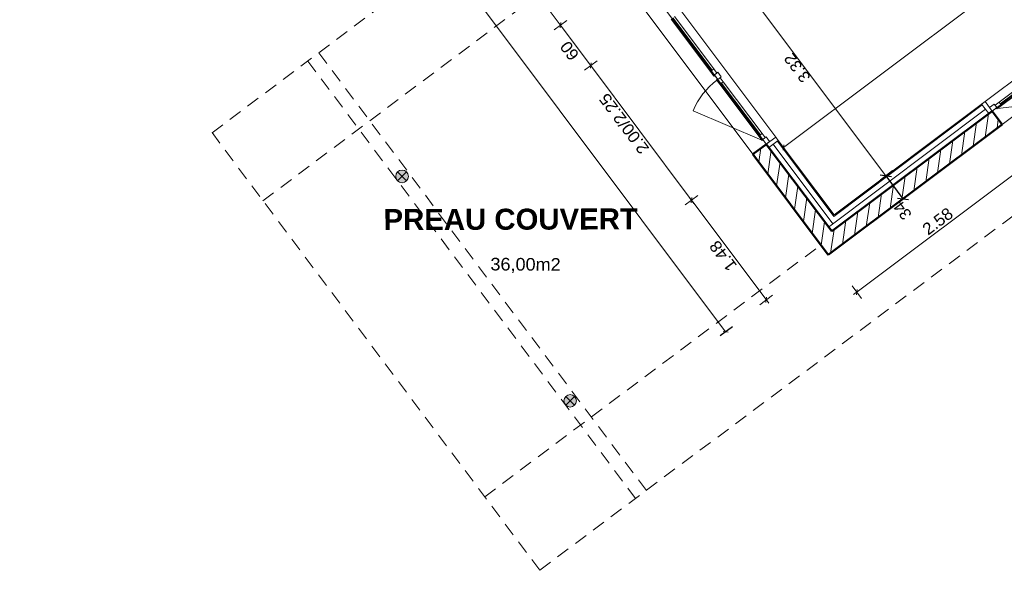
# Model space of a CAD drawing. Extents: x -61922 to 269817, y -51921 to -896.
# Tile 1 of 37: x -57131 to -45411, y -51921 to -45372. Entities that reach past the tile are written whole.
import ezdxf

# ---------------------------------------------------------------- set-up
doc = ezdxf.new("R2010")
doc.units = 0
doc.header["$LTSCALE"] = 0.1
doc.header["$MEASUREMENT"] = 0
doc.linetypes.add('Discontinu', pattern=[529.166651, 317.499995, -211.666656])
doc.layers.get('0').update_dxf_attribs({"lineweight": 9})
doc.layers.get('Defpoints').update_dxf_attribs({"lineweight": 9})
for name, color, linetype, lineweight in [('Cloisons', 7, 'Continuous', 9), ('Cotat_ 1_50', 7, 'Continuous', 9), ('Doublages Inter', 7, 'Continuous', 9), ('Lignes2D', 7, 'Continuous', 9), ('Murs Périphériques', 7, 'Continuous', 9), ('Poteaux', 7, 'Continuous', 9), ('Poutres', 7, 'Continuous', 9), ('Texte 2D', 7, 'Continuous', 9)]:
    doc.layers.add(name, color=color, linetype=linetype, lineweight=lineweight)
doc.styles.add('STYLE_GENERE_2', font='swissc.ttf', dxfattribs={"width": 1.25})
doc.styles.add('STYLE_GENERE_6', font='arialbd.ttf')
doc.linetypes.add('ISOLATION', pattern='A,0.0001,-0.1,[134,ltypeshp.shx,S=0.1,R=0,X=-0.1,Y=0],-0.2,[134,ltypeshp.shx,S=0.1,R=180,X=0.1,Y=0],-0.1', length=0.4001)
doc.dimstyles.new('COTATION_EN_M', dxfattribs={"dimtxt": 135, "dimasz": 45, "dimexe": 80, "dimexo": 10, "dimgap": 3, "dimtad": 1, "dimlfac": 0.001, "dimzin": 0, "dimdsep": 46, "dimtxsty": 'STYLE_GENERE_2', "dimblk": 'OBLIQUE', "dimcen": 2.5, "dimclrd": 256, "dimclre": 256, "dimclrt": 256, "dimadec": 0, "dimazin": 0, "dimtfac": 1, "dimtix": 1, "dimtmove": 1, "dimatfit": 3, "dimldrblk": 'OBLIQUE', "dimfxl": 100, "dimfxlon": 1, "dimtfillclr": 256, "dimtolj": 1, "dimtzin": 1, "dimlwd": -1, "dimarcsym": 0})
doc.dimstyles.new('COTE CM', dxfattribs={"dimtxt": 135, "dimasz": 95, "dimexe": 80, "dimexo": 10, "dimgap": 10, "dimtad": 1, "dimdec": 0, "dimlfac": 0.1, "dimzin": 0, "dimtxsty": 'STYLE_GENERE_2', "dimblk": 'OBLIQUE', "dimcen": 0.09, "dimclrd": 256, "dimclre": 256, "dimclrt": 256, "dimadec": 0, "dimazin": 0, "dimtfac": 1, "dimtdec": 0, "dimtmove": 1, "dimatfit": 3, "dimfxl": 100, "dimfxlon": 1, "dimtolj": 1, "dimtzin": 0, "dimarcsym": 0})
pattern_1 = [(81.8604, (-49431.77, -45033.68), (-123.7407, 17.6982), [])]

# ---------------------------------------------------------------- blocks, each defined once
blk = doc.blocks.new('_Oblique')
at = {"color": 0, "linetype": 'ByBlock', "lineweight": -2}
blk.add_line((-0.5, -0.5), (0.5, 0.5), dxfattribs=at)
blk = doc.blocks.new('*D836')
at = {"transparency": 16777216}
blk.add_line((-48038, -46893), (-39668, -40618), dxfattribs=at)
at = {"lineweight": -2, "transparency": 16777216}
for p, q in [((-39608, -40698), (-39716, -40554)), ((-47978, -46973), (-48086, -46829))]:
    blk.add_line(p, q, dxfattribs=at)
at = {"layer": 'Defpoints', "color": 0, "transparency": 16777216}
for p in [(-39668, -40618), (-39068, -41418), (-47438, -47693)]:
    blk.add_point(p, dxfattribs=at)
at = {"transparency": 16777216, "xscale": 45, "yscale": 45, "zscale": 45}
for p, rotation in [((-39668, -40618), 36.86038092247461), ((-48038, -46893), 216.8603809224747)]:
    blk.add_blockref('_Oblique', p, dxfattribs=dict(at, rotation=rotation))
at = {"transparency": 16777216, "insert": (-43896, -43697), "char_height": 135, "attachment_point": 5, "rotation": 36.8604, "style": 'STYLE_GENERE_2'}
blk.add_mtext('\\A1;10.46', dxfattribs=at)
blk = doc.blocks.new('*D910')
at = {"lineweight": -2, "ltscale": 10, "transparency": 16777216}
for p, q in [((-48895, -44631), (-48751, -44523)), ((-46901, -47291), (-46757, -47183))]:
    blk.add_line(p, q, dxfattribs=at)
at = {"ltscale": 10, "transparency": 16777216}
blk.add_line((-46821, -47231), (-48815, -44571), dxfattribs=at)
at = {"layer": 'Defpoints', "color": 0, "ltscale": 10, "transparency": 16777216}
for p in [(-48815, -44571), (-49432, -45034), (-47438, -47693)]:
    blk.add_point(p, dxfattribs=at)
at = {"ltscale": 10, "transparency": 16777216, "xscale": 45, "yscale": 45, "zscale": 45}
for p, rotation in [((-48815, -44571), 126.8603809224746), ((-46821, -47231), 306.8603809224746)]:
    blk.add_blockref('_Oblique', p, dxfattribs=dict(at, rotation=rotation))
at = {"ltscale": 10, "transparency": 16777216, "insert": (-47876, -45945), "char_height": 135, "attachment_point": 5, "rotation": 126.8604, "style": 'STYLE_GENERE_2'}
blk.add_mtext('\\A1;3.32', dxfattribs=at)
blk = doc.blocks.new('*D920')
at = {"lineweight": -2, "ltscale": 10, "transparency": 16777216}
for p, q in [((-46741, -47171), (-46885, -47279)), ((-46821, -47231), (-46617, -47503)), ((-46537, -47443), (-46681, -47551))]:
    blk.add_line(p, q, dxfattribs=at)
at = {"layer": 'Defpoints', "color": 0, "ltscale": 10, "transparency": 16777216}
for p in [(-45641, -46346), (-45437, -46618), (-46617, -47503)]:
    blk.add_point(p, dxfattribs=at)
at = {"lineweight": -2, "ltscale": 10, "transparency": 16777216, "xscale": 95, "yscale": 95, "zscale": 95}
for p, rotation in [((-46821, -47231), 126.8603809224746), ((-46617, -47503), 306.8603809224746)]:
    blk.add_blockref('_Oblique', p, dxfattribs=dict(at, rotation=rotation))
at = {"ltscale": 10, "transparency": 16777216, "insert": (-46622, -47643), "char_height": 135, "attachment_point": 5, "rotation": 126.8604, "style": 'STYLE_GENERE_2'}
blk.add_mtext('\\A1;34', dxfattribs=at)
blk = doc.blocks.new('*D922')
at = {"lineweight": -2, "ltscale": 10, "transparency": 16777216}
for p, q in [((-56987, -37903), (-57131, -38011)), ((-48648, -49026), (-48792, -49134))]:
    blk.add_line(p, q, dxfattribs=at)
at = {"ltscale": 10, "transparency": 16777216}
blk.add_line((-48728, -49086), (-57067, -37963), dxfattribs=at)
at = {"layer": 'Defpoints', "color": 0, "ltscale": 10, "transparency": 16777216}
for p in [(-55845, -37047), (-57067, -37963), (-47506, -48169)]:
    blk.add_point(p, dxfattribs=at)
at = {"ltscale": 10, "transparency": 16777216, "xscale": 45, "yscale": 45, "zscale": 45}
for p, rotation in [((-57067, -37963), 126.8603809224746), ((-48728, -49086), 306.8603809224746)]:
    blk.add_blockref('_Oblique', p, dxfattribs=dict(at, rotation=rotation))
at = {"ltscale": 10, "transparency": 16777216, "insert": (-52956, -43568), "char_height": 135, "attachment_point": 5, "rotation": 126.8604, "style": 'STYLE_GENERE_2'}
blk.add_mtext('\\A1;13.90', dxfattribs=at)

msp = doc.modelspace()

# ---------------------------------------------------------------- hatches: boundary and pattern name
at = {"layer": 'Murs Périphériques', "linetype": 'Continuous', "lineweight": 15}
h = msp.add_hatch(dxfattribs=at)
h.set_pattern_fill('ANSI31', scale=1000, style=0)
h.set_pattern_definition(pattern_1)
h.paths.add_polyline_path([(-47465.668, -47889.175), (-47505.841, -48169.263), (-45436.795, -46618.016), (-45556.769, -46457.996)], flags=0)
h = msp.add_hatch(dxfattribs=at)
h.set_pattern_fill('ANSI31', scale=1000, style=0)
h.set_pattern_definition(pattern_1)
h.paths.add_polyline_path([(-48243.085, -46850.547), (-48403.2, -46970.394), (-47505.841, -48169.263), (-47465.668, -47889.175)], flags=0)
at = {"layer": 'Poteaux', "linetype": 'Continuous', "lineweight": 15}
for points in [[(-52504.996, -47235.887, 0.414213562), (-52579.996, -47160.887, 0.414213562), (-52654.996, -47235.887, 0.414213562), (-52579.996, -47310.887, 0.414213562)], [(-50503.889, -49905.617, 0.414213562), (-50578.889, -49830.617, 0.414213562), (-50653.889, -49905.617, 0.414213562), (-50578.889, -49980.617, 0.414213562)]]:
    msp.add_hatch(color=7, dxfattribs=at).paths.add_polyline_path(points, flags=0)

# ---------------------------------------------------------------- linework, layer by layer
at = {"lineweight": 50}
for p, q in [((-45556.769, -46457.996), (-47465.795, -47889.27)), ((-45436.795, -46618.016), (-45556.769, -46457.996)), ((-47505.841, -48169.263), (-45436.795, -46618.016)), ((-48243.085, -46850.547), (-48404.054, -46971.232)), ((-47465.795, -47889.27), (-48244.034, -46851.259)), ((-48404.054, -46971.232), (-47505.841, -48169.263))]:
    msp.add_line(p, q, dxfattribs=at)
for p, q in [((-48112.428, -46815.08), (-47440.365, -47711.474)), ((-48102.027, -46807.282), (-47437.762, -47693.275))]:
    msp.add_line(p, q)
for points in [[(-45596.774, -46487.989), (-45556.769, -46457.996), (-45640.75, -46345.982), (-45680.755, -46375.975)], [(-48244.034, -46851.258), (-48214.041, -46891.263), (-48102.027, -46807.282), (-48132.02, -46767.277)]]:
    msp.add_lwpolyline(points, close=True)
at = {"layer": 'Cloisons', "color": 7, "linetype": 'ISOLATION', "ltscale": 1550}
for p, q in [((-45634.402, -46437.81), (-47503.252, -47838.963)), ((-47451.796, -47800.385), (-48162.419, -46852.56))]:
    msp.add_line(p, q, dxfattribs=at)
at = {"layer": 'Cotat_ 1_50', "color": 7, "linetype": 'Continuous', "lineweight": 5}
for p, q in [((-50708.895, -45416.089), (-51368.049, -44535.457)), ((-50708.895, -45416.089), (-51368.049, -44535.457)), ((-50618.86, -45379.926), (-50768.968, -45492.282)), ((-50618.86, -45379.926), (-50768.968, -45492.282)), ((-50348.832, -45897.134), (-50708.895, -45416.089)), ((-50348.832, -45897.134), (-50708.895, -45416.089)), ((-50258.798, -45860.97), (-50408.906, -45973.326)), ((-50258.798, -45860.97), (-50408.906, -45973.326)), ((-49150.369, -47498.285), (-50348.832, -45897.134)), ((-49150.369, -47498.285), (-50348.832, -45897.134)), ((-45121.896, -47079.702), (-47146.531, -48597.653)), ((-49060.335, -47462.121), (-49210.443, -47574.477)), ((-49209.578, -47575.628), (-49059.619, -47463.075)), ((-49164.613, -47479.362), (-49119.591, -47539.346)), ((-49105.427, -47558.328), (-49150.369, -47498.285)), ((-49119.591, -47539.346), (-48259.404, -48685.409))]:
    msp.add_line(p, q, dxfattribs=at)
at = {"layer": 'Cotat_ 1_50', "color": 7, "linetype": 'Continuous', "lineweight": 20}
for p, q in [((-47222.771, -48537.64), (-47110.296, -48687.659)), ((-47146.531, -48597.653), (-47206.538, -48642.643)), ((-48319.377, -48761.681), (-48169.417, -48649.127)), ((-48259.404, -48685.409), (-48214.383, -48745.393))]:
    msp.add_line(p, q, dxfattribs=at)
at = {"layer": 'Doublages Inter'}
for p, q in [((-47549.776, -47777.256), (-55564.78, -37086.885)), ((-45640.75, -46345.982), (-43560.491, -44786.327)), ((-43560.491, -44786.327), (-45640.75, -46345.982)), ((-48132.02, -46767.277), (-49331.755, -45167.078)), ((-49331.755, -45167.078), (-48132.02, -46767.277)), ((-49357.785, -45349.073), (-48889.889, -45973.151)), ((-49337.782, -45334.077), (-48869.886, -45958.154)), ((-49377.787, -45364.07), (-48909.891, -45988.148)), ((-44777.664, -45830.125), (-45473.751, -46352.01)), ((-44762.668, -45850.128), (-45458.754, -46372.012)), ((-44747.671, -45870.13), (-45443.758, -46392.014)), ((-48869.886, -45958.154), (-48909.891, -45988.148)), ((-48909.891, -45988.148), (-48869.1, -46042.554)), ((-48833.894, -46006.16), (-48869.886, -45958.154)), ((-48869.1, -46042.554), (-48855.899, -46035.157)), ((-48861.897, -46027.156), (-48821.892, -45997.162)), ((-48861.897, -46027.156), (-48833.894, -46006.16)), ((-48819.907, -46083.163), (-48861.897, -46027.156)), ((-48855.899, -46035.157), (-48861.897, -46027.156)), ((-48821.892, -45997.162), (-48779.902, -46053.169)), ((-48779.902, -46053.169), (-48819.907, -46083.163)), ((-48836.707, -46085.76), (-48825.905, -46075.162)), ((-48795.916, -46140.167), (-48836.707, -46085.76)), ((-48825.905, -46075.162), (-48819.907, -46083.163)), ((-48819.907, -46083.163), (-48791.903, -46062.167)), ((-48755.911, -46110.173), (-48795.916, -46140.167)), ((-48795.916, -46140.167), (-48334.019, -46756.243)), ((-48791.903, -46062.167), (-48755.911, -46110.173)), ((-48775.914, -46125.17), (-48314.016, -46741.247)), ((-48755.911, -46110.173), (-48294.014, -46726.25)), ((-45640.75, -46345.982), (-45556.769, -46457.996)), ((-45530.755, -46376), (-45586.762, -46417.991)), ((-45521.757, -46388.002), (-45473.751, -46352.01)), ((-45500.762, -46416.005), (-45521.757, -46388.002)), ((-45443.758, -46392.014), (-45498.164, -46432.805)), ((-45491.764, -46428.007), (-44508.852, -46309.751)), ((-45473.751, -46352.01), (-45443.758, -46392.014)), ((-48298.027, -46804.249), (-49116.426, -46454.503)), ((-45586.762, -46417.991), (-45556.769, -46457.996)), ((-48294.014, -46726.25), (-48334.019, -46756.243)), ((-48334.019, -46756.243), (-48293.228, -46810.65)), ((-48258.022, -46774.256), (-48294.014, -46726.25)), ((-48293.228, -46810.65), (-48280.026, -46803.252)), ((-48286.025, -46795.251), (-48246.02, -46765.258)), ((-48286.025, -46795.251), (-48258.022, -46774.256)), ((-48280.026, -46803.252), (-48286.025, -46795.251)), ((-48246.02, -46765.258), (-48204.029, -46821.265))]:
    msp.add_line(p, q, dxfattribs=at)
at = {"layer": 'Doublages Inter', "linetype": 'Continuous'}
msp.add_line((-47709.796, -47897.229), (-55714.239, -37220.945), dxfattribs=at)
at = {"layer": 'Doublages Inter', "color": 7, "linetype": 'Continuous'}
for p, q in [((-45672.957, -46386.376), (-47440.365, -47711.474)), ((-45640.75, -46345.982), (-47437.762, -47693.275)), ((-47465.795, -47889.27), (-45556.769, -46457.996)), ((-48132.02, -46767.277), (-48244.034, -46851.258)), ((-48244.034, -46851.258), (-47465.795, -47889.27))]:
    msp.add_line(p, q, dxfattribs=at)
at = {"layer": 'Doublages Inter', "color": 59, "linetype": 'Continuous', "lineweight": 20}
for p, q in [((-45500.762, -46416.005), (-45530.755, -46376)), ((-45556.769, -46457.996), (-45500.762, -46416.005)), ((-45508.763, -46422.004), (-45500.762, -46416.005)), ((-45498.164, -46432.805), (-45508.763, -46422.004)), ((-48244.034, -46851.258), (-48286.025, -46795.251)), ((-48204.029, -46821.265), (-48244.034, -46851.258))]:
    msp.add_line(p, q, dxfattribs=at)
at = {"layer": 'Doublages Inter'}
msp.add_arc((-48298.027, -46804.249), 890, 126.8603809, 156.8603809, dxfattribs=at)
at = {"layer": 'Lignes2D', "linetype": 'Discontinu', "ltscale": 5}
for p, q in [((-50940.731, -51921.387), (-38902.25, -42910.109)), ((-54236.131, -47526.148), (-50232.687, -44531.182)), ((-53572.295, -45766.237), (-49670.995, -50970.94)), ((-53701.617, -45863.331), (-49800.457, -51067.847)), ((-50940.731, -51921.387), (-54841.752, -46715.521)), ((-51596.426, -51046.37), (-47593.651, -48051.906))]:
    msp.add_line(p, q, dxfattribs=at)
at = {"layer": 'Murs Périphériques'}
msp.add_line((-40355.969, -42558.745), (-45556.769, -46457.996), dxfattribs=at)
at = {"layer": 'Murs Périphériques', "linetype": 'Continuous'}
for p in [(-40235.995, -42718.765), (-45556.769, -46457.996)]:
    msp.add_line(p, (-45436.795, -46618.016), dxfattribs=at)
at = {"layer": 'Murs Périphériques', "color": 7, "linetype": 'Continuous'}
for p, q in [((-45556.769, -46457.996), (-47465.668, -47889.175)), ((-47505.841, -48169.263), (-45436.795, -46618.016)), ((-47465.668, -47889.175), (-48243.085, -46850.547)), ((-48403.2, -46970.394), (-47505.841, -48169.263))]:
    msp.add_line(p, q, dxfattribs=at)
at = {"layer": 'Poteaux', "color": 7, "linetype": 'Continuous', "lineweight": 20}
for p, q in [((-52526.963, -47288.92), (-52633.029, -47182.854)), ((-52526.963, -47182.854), (-52633.029, -47288.92)), ((-50525.856, -49958.65), (-50631.922, -49852.584)), ((-50525.856, -49852.584), (-50631.922, -49958.65))]:
    msp.add_line(p, q, dxfattribs=at)
at = {"layer": 'Poteaux', "color": 7, "linetype": 'Continuous'}
for centre in [(-52579.996, -47235.887), (-50578.889, -49905.617)]:
    msp.add_circle(centre, 75, dxfattribs=at)
at = {"layer": 'Poutres', "linetype": 'Discontinu', "ltscale": 5}
msp.add_line((-54841.555, -46719.189), (-50843.516, -43717.49), dxfattribs=at)

# ---------------------------------------------------------------- block references
at = {"lineweight": 5, "ltscale": 10, "xscale": 45, "yscale": 45, "zscale": 45, "rotation": 36.86038092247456}
for p in [(-50693.914, -45436.104), (-50333.852, -45917.148), (-49135.389, -47518.299)]:
    msp.add_blockref('_Oblique', p, dxfattribs=at)
at = {"ltscale": 10, "xscale": 45, "yscale": 45, "zscale": 45, "rotation": 36.86038092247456}
for p in [(-47166.533, -48612.649), (-48244.397, -48705.404)]:
    msp.add_blockref('_Oblique', p, dxfattribs=at)

# ---------------------------------------------------------------- texts
at = {"layer": 'Cotat_ 1_50', "color": 7, "lineweight": 5, "char_height": 140, "attachment_point": 1, "style": 'STYLE_GENERE_2'}
for s, insert, rotation in [('{60}', (-50575.841, -45874.208), 126.8148936), ('2.58', (-46402.302, -47829.701), 36.8603809)]:
    msp.add_mtext(s, dxfattribs=dict(at, insert=insert, rotation=rotation))
at = {"layer": 'Cotat_ 1_50', "color": 7, "lineweight": 20, "char_height": 140, "attachment_point": 1, "style": 'STYLE_GENERE_2'}
for s, insert, rotation in [('2.00/2.25', (-49743.81, -46985.805), 126.8148936), ('1.48', (-48698.334, -48380.471), 126.8903687)]:
    msp.add_mtext(s, dxfattribs=dict(at, insert=insert, rotation=rotation))
at = {"layer": 'Texte 2D', "color": 7, "style": 'STYLE_GENERE_6'}
msp.add_text('PREAU COUVERT', height=250, rotation=0.1652244, dxfattribs=at).set_placement((-52799.893, -47874.551))
at = {"layer": 'Texte 2D', "color": 7, "style": 'STYLE_GENERE_2', "width": 1.25}
msp.add_text('36,00m2', height=150, rotation=359.7089483, dxfattribs=at).set_placement((-51528.14, -48354.297))

# ---------------------------------------------------------------- dimensions: what is measured, and where the dimension line sits
at = {"ltscale": 10}
for base, p1, p2, picture, middle in [((-57067.278, -37963.399), (-47505.841, -48169.263), (-55844.774, -37046.839), '*D922', (-52955.656, -43567.98)), ((-48815.106, -44571.346), (-47437.762, -47693.275), (-49431.767, -45033.682), '*D910', (-47876.019, -45944.564))]:
    dim = msp.add_linear_dim(base=base, p1=p1, p2=p2, angle=126.8603809, dimstyle='COTATION_EN_M', dxfattribs=at)
    dim.commit()
    dim.dimension.update_dxf_attribs({"geometry": picture, "text_midpoint": middle})
dim = msp.add_aligned_dim(p1=(-47437.762, -47693.275), p2=(-39068.152, -41418.239), distance=1000.469, dimstyle='COTATION_EN_M')
dim.commit()
dim.dimension.update_dxf_attribs({"geometry": '*D836', "text_midpoint": (-43896.474, -43697.437)})
dim = msp.add_linear_dim(base=(-46617.147, -47502.973), p1=(-45640.75, -46345.982), p2=(-45436.795, -46618.016), angle=126.8603809, dimstyle='COTE CM', dxfattribs=at)
dim.commit()
dim.dimension.update_dxf_attribs({"geometry": '*D920', "text_midpoint": (-46558.799, -47595.862), "dimtype": 160})

doc.saveas('drawing.dxf')
